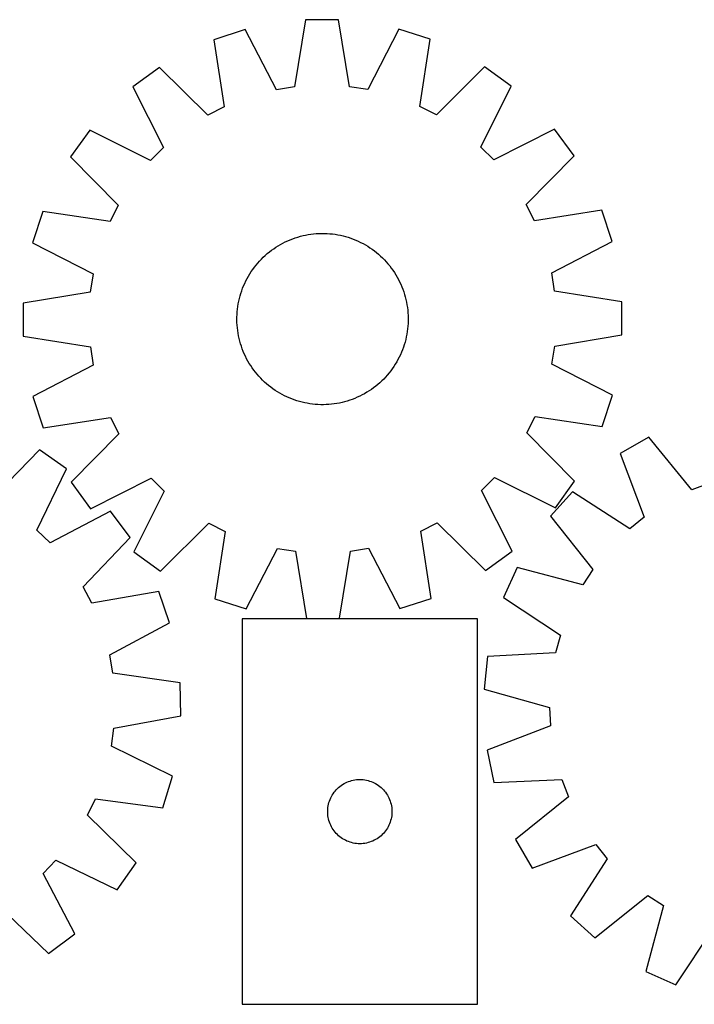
# Model space of a CAD drawing. Header units: millimetres. Extents: x 7 to 1493, y 7 to 467.
# Tile 2 of 4: x 401 to 716, y 7 to 466. Entities that reach past the tile are written whole.
import ezdxf

# ---------------------------------------------------------------- set-up
doc = ezdxf.new("R2010")
doc.units = ezdxf.units.MM
doc.layers.add('CUT', color=7, linetype='CONTINUOUS', true_color=0x000000)

msp = doc.modelspace()

# ---------------------------------------------------------------- linework, layer by layer
at = {"layer": 'CUT'}
for p, q in [((534.233685, 466.341088), (529.153065, 434.985673)), ((549.619706, 466.37124), (534.233685, 466.341088)), ((554.823183, 435.03598), (549.619706, 466.37124)), ((506.055001, 461.821398), (491.431344, 457.038179)), ((520.68693, 433.627756), (506.055001, 461.821398)), ((577.815888, 461.962029), (563.294575, 433.711256)), ((592.458181, 457.236164), (577.815888, 461.962029)), ((491.431344, 457.038179), (496.288742, 425.64741)), ((587.723853, 425.826597), (592.458181, 457.236164)), ((466.028484, 444.032006), (453.598655, 434.963936)), ((488.656589, 421.739775), (466.028484, 444.032006)), ((617.911822, 444.329655), (595.371263, 421.948906)), ((630.377098, 435.310373), (617.911822, 444.329655)), ((453.598655, 434.963936), (467.918597, 406.610559)), ((529.153065, 434.985673), (520.68693, 433.627756)), ((563.294575, 433.711256), (554.823183, 435.03598)), ((616.168395, 406.901087), (630.377098, 435.310373)), ((496.288742, 425.64741), (488.656589, 421.739775)), ((595.371263, 421.948906), (587.723853, 425.826597)), ((433.458228, 414.744415), (424.438945, 402.27914)), ((461.867513, 400.535712), (433.458228, 414.744415)), ((650.596619, 415.169946), (622.243241, 400.850004)), ((659.664689, 402.740117), (650.596619, 415.169946)), ((467.918597, 406.610559), (461.867513, 400.535712)), ((622.243241, 400.850004), (616.168395, 406.901087)), ((424.438945, 402.27914), (446.819695, 379.738581)), ((637.372457, 380.112011), (659.664689, 402.740117)), ((446.819695, 379.738581), (442.942004, 372.091171)), ((641.280092, 372.479858), (637.372457, 380.112011)), ((672.670862, 377.337257), (641.280092, 372.479858)), ((677.45408, 362.713599), (672.670862, 377.337257)), ((411.532437, 376.825498), (406.806571, 362.183206)), ((442.942004, 372.091171), (411.532437, 376.825498)), ((525.955234, 363.120479), (527.111392, 363.612723)), ((527.111392, 363.612723), (528.282442, 364.068409)), ((528.282442, 364.068409), (529.467228, 364.487086)), ((529.467228, 364.487086), (530.664579, 364.868341)), ((530.664579, 364.868341), (531.873316, 365.211799)), ((531.873316, 365.211799), (533.092244, 365.517119)), ((533.092244, 365.517119), (534.320161, 365.784002)), ((534.320161, 365.784002), (535.555855, 366.012183)), ((535.555855, 366.012183), (536.798107, 366.201438)), ((536.798107, 366.201438), (538.045691, 366.351579)), ((538.045691, 366.351579), (539.297375, 366.462458)), ((539.297375, 366.462458), (540.551924, 366.533966)), ((540.551924, 366.533966), (541.8081, 366.566033)), ((541.8081, 366.566033), (543.064663, 366.558626)), ((543.064663, 366.558626), (544.320374, 366.511754)), ((544.320374, 366.511754), (545.573993, 366.425462)), ((545.573993, 366.425462), (546.824283, 366.299835)), ((546.824283, 366.299835), (548.07001, 366.134997)), ((548.07001, 366.134997), (549.309944, 365.931112)), ((549.309944, 365.931112), (550.542863, 365.68838)), ((550.542863, 365.68838), (551.767549, 365.407041)), ((551.767549, 365.407041), (552.982793, 365.087373)), ((552.982793, 365.087373), (554.187397, 364.72969)), ((554.187397, 364.72969), (555.380171, 364.334346)), ((555.380171, 364.334346), (556.559939, 363.901732)), ((556.559939, 363.901732), (557.725535, 363.432274)), ((557.725535, 363.432274), (558.875811, 362.926434)), ((406.806571, 362.183206), (435.057345, 347.661892)), ((517.375371, 357.932046), (518.372791, 358.69635)), ((518.372791, 358.69635), (519.393725, 359.428948)), ((519.393725, 359.428948), (520.437168, 360.129115)), ((520.437168, 360.129115), (521.502088, 360.796162)), ((521.502088, 360.796162), (522.587436, 361.42943)), ((522.587436, 361.42943), (523.692139, 362.028294)), ((523.692139, 362.028294), (524.815108, 362.592162)), ((524.815108, 362.592162), (525.955234, 363.120479)), ((558.875811, 362.926434), (560.00963, 362.384714)), ((560.00963, 362.384714), (561.125874, 361.807647)), ((561.125874, 361.807647), (562.223441, 361.195802)), ((562.223441, 361.195802), (563.301247, 360.549784)), ((563.301247, 360.549784), (564.35823, 359.87023)), ((564.35823, 359.87023), (565.393347, 359.157811)), ((565.393347, 359.157811), (566.405574, 358.413229)), ((649.260439, 348.081671), (677.45408, 362.713599)), ((512.774587, 353.662374), (513.640163, 354.573299)), ((513.640163, 354.573299), (514.533925, 355.456587)), ((514.533925, 355.456587), (515.454991, 356.311365)), ((515.454991, 356.311365), (516.402451, 357.136789)), ((516.402451, 357.136789), (517.375371, 357.932046)), ((566.405574, 358.413229), (567.393915, 357.63722)), ((567.393915, 357.63722), (568.357392, 356.83055)), ((568.357392, 356.83055), (569.295057, 355.994013)), ((569.295057, 355.994013), (570.205982, 355.128437)), ((570.205982, 355.128437), (571.089269, 354.234675)), ((571.089269, 354.234675), (571.944047, 353.31361)), ((508.89837, 348.725548), (509.61079, 349.760664)), ((509.61079, 349.760664), (510.355371, 350.772892)), ((510.355371, 350.772892), (511.13138, 351.761232)), ((511.13138, 351.761232), (511.938051, 352.72471)), ((511.938051, 352.72471), (512.774587, 353.662374)), ((571.944047, 353.31361), (572.769472, 352.36615)), ((572.769472, 352.36615), (573.564728, 351.39323)), ((573.564728, 351.39323), (574.329033, 350.39581)), ((574.329033, 350.39581), (575.06163, 349.374875)), ((435.057345, 347.661892), (433.732621, 339.1905)), ((506.383887, 344.376947), (506.960954, 345.493191)), ((506.960954, 345.493191), (507.572798, 346.590758)), ((507.572798, 346.590758), (508.218816, 347.668565)), ((508.218816, 347.668565), (508.89837, 348.725548)), ((575.06163, 349.374875), (575.761798, 348.331433)), ((575.761798, 348.331433), (576.428845, 347.266512)), ((576.428845, 347.266512), (577.062112, 346.181165)), ((577.062112, 346.181165), (577.660976, 345.076462)), ((577.660976, 345.076462), (578.224845, 343.953493)), ((650.618356, 339.615536), (649.260439, 348.081671)), ((504.434254, 339.747488), (504.866869, 340.927256)), ((504.866869, 340.927256), (505.336327, 342.092853)), ((505.336327, 342.092853), (505.842166, 343.243128)), ((505.842166, 343.243128), (506.383887, 344.376947)), ((578.224845, 343.953493), (578.753162, 342.813367)), ((578.753162, 342.813367), (579.245406, 341.657208)), ((579.245406, 341.657208), (579.701091, 340.486158)), ((579.701091, 340.486158), (580.119768, 339.301373)), ((433.732621, 339.1905), (402.39736, 333.987024)), ((503.080221, 334.910181), (503.36156, 336.134866)), ((503.36156, 336.134866), (503.681228, 337.350111)), ((503.681228, 337.350111), (504.038911, 338.554714)), ((504.038911, 338.554714), (504.434254, 339.747488)), ((580.119768, 339.301373), (580.501024, 338.104021)), ((580.501024, 338.104021), (580.844481, 336.895285)), ((580.844481, 336.895285), (581.149802, 335.676357)), ((681.973771, 334.534916), (650.618356, 339.615536)), ((402.39736, 333.987024), (402.427513, 318.601003)), ((502.343139, 329.941311), (502.468766, 331.191601)), ((502.468766, 331.191601), (502.633603, 332.437327)), ((502.633603, 332.437327), (502.837489, 333.677262)), ((502.837489, 333.677262), (503.080221, 334.910181)), ((581.149802, 335.676357), (581.416685, 334.448439)), ((581.416685, 334.448439), (581.644866, 333.212745)), ((581.644866, 333.212745), (581.83412, 331.970493)), ((581.83412, 331.970493), (581.984261, 330.72291)), ((682.003923, 319.148895), (681.973771, 334.534916)), ((502.202568, 326.175417), (502.209974, 327.431981)), ((502.209974, 327.431981), (502.256847, 328.687692)), ((502.256847, 328.687692), (502.343139, 329.941311)), ((581.984261, 330.72291), (582.09514, 329.471226)), ((582.09514, 329.471226), (582.166649, 328.216677)), ((582.166649, 328.216677), (582.198715, 326.960501)), ((582.198715, 326.960501), (582.191309, 325.703937)), ((502.234634, 324.919241), (502.202568, 326.175417)), ((502.306143, 323.664692), (502.234634, 324.919241)), ((502.417022, 322.413008), (502.306143, 323.664692)), ((502.567163, 321.165425), (502.417022, 322.413008)), ((581.932517, 321.944318), (581.76768, 320.698591)), ((582.058144, 323.194607), (581.932517, 321.944318)), ((582.144436, 324.448226), (582.058144, 323.194607)), ((582.191309, 325.703937), (582.144436, 324.448226)), ((402.427513, 318.601003), (433.782927, 313.520382)), ((502.756417, 319.923173), (502.567163, 321.165425)), ((502.984599, 318.687479), (502.756417, 319.923173)), ((503.251481, 317.459562), (502.984599, 318.687479)), ((503.556802, 316.240633), (503.251481, 317.459562)), ((581.321063, 318.225738), (581.039724, 317.001052)), ((581.563795, 319.458656), (581.321063, 318.225738)), ((581.76768, 320.698591), (581.563795, 319.458656)), ((650.668662, 313.945418), (682.003923, 319.148895)), ((433.782927, 313.520382), (435.140844, 305.054248)), ((503.900259, 315.031897), (503.556802, 316.240633)), ((504.281515, 313.834545), (503.900259, 315.031897)), ((504.700192, 312.64976), (504.281515, 313.834545)), ((579.967029, 313.38843), (579.534414, 312.208662)), ((580.362372, 314.581204), (579.967029, 313.38843)), ((580.720055, 315.785808), (580.362372, 314.581204)), ((581.039724, 317.001052), (580.720055, 315.785808)), ((649.343938, 305.474026), (650.668662, 313.945418)), ((505.155877, 311.47871), (504.700192, 312.64976)), ((505.648121, 310.322551), (505.155877, 311.47871)), ((506.176438, 309.182425), (505.648121, 310.322551)), ((506.740307, 308.059456), (506.176438, 309.182425)), ((578.017397, 308.758971), (577.440329, 307.642727)), ((578.559117, 309.89279), (578.017397, 308.758971)), ((579.064956, 311.043065), (578.559117, 309.89279)), ((579.534414, 312.208662), (579.064956, 311.043065)), ((435.140844, 305.054248), (406.947203, 290.422319)), ((507.339171, 306.954753), (506.740307, 308.059456)), ((507.972438, 305.869406), (507.339171, 306.954753)), ((508.639485, 304.804485), (507.972438, 305.869406)), ((509.339653, 303.761043), (508.639485, 304.804485)), ((510.07225, 302.740108), (509.339653, 303.761043)), ((575.502913, 304.41037), (574.790493, 303.375254)), ((576.182467, 305.467353), (575.502913, 304.41037)), ((576.828485, 306.54516), (576.182467, 305.467353)), ((577.440329, 307.642727), (576.828485, 306.54516)), ((677.594712, 290.952713), (649.343938, 305.474026)), ((510.836555, 301.742689), (510.07225, 302.740108)), ((511.631812, 300.769769), (510.836555, 301.742689)), ((512.457236, 299.822308), (511.631812, 300.769769)), ((513.312014, 298.901243), (512.457236, 299.822308)), ((514.195301, 298.007481), (513.312014, 298.901243)), ((571.626696, 299.473544), (570.76112, 298.562619)), ((572.463232, 300.411208), (571.626696, 299.473544)), ((573.269903, 301.374686), (572.463232, 300.411208)), ((574.045912, 302.363026), (573.269903, 301.374686)), ((574.790493, 303.375254), (574.045912, 302.363026)), ((515.106226, 297.141905), (514.195301, 298.007481)), ((516.043891, 296.305369), (515.106226, 297.141905)), ((517.007368, 295.498698), (516.043891, 296.305369)), ((517.995709, 294.722689), (517.007368, 295.498698)), ((519.007937, 293.978107), (517.995709, 294.722689)), ((566.028492, 294.439568), (565.007558, 293.70697)), ((567.025912, 295.203872), (566.028492, 294.439568)), ((567.998832, 295.999129), (567.025912, 295.203872)), ((568.946292, 296.824554), (567.998832, 295.999129)), ((569.867358, 297.679331), (568.946292, 296.824554)), ((570.76112, 298.562619), (569.867358, 297.679331)), ((406.947203, 290.422319), (411.730421, 275.798661)), ((520.043053, 293.265688), (519.007937, 293.978107)), ((521.100036, 292.586134), (520.043053, 293.265688)), ((522.177843, 291.940116), (521.100036, 292.586134)), ((523.275409, 291.328271), (522.177843, 291.940116)), ((524.391653, 290.751204), (523.275409, 291.328271)), ((525.525472, 290.209484), (524.391653, 290.751204)), ((526.675748, 289.703645), (525.525472, 290.209484)), ((527.841345, 289.234186), (526.675748, 289.703645)), ((558.446049, 290.015439), (557.289891, 289.523195)), ((559.586175, 290.543756), (558.446049, 290.015439)), ((560.709144, 291.107625), (559.586175, 290.543756)), ((561.813848, 291.706488), (560.709144, 291.107625)), ((562.899195, 292.339756), (561.813848, 291.706488)), ((563.964115, 293.006803), (562.899195, 292.339756)), ((565.007558, 293.70697), (563.964115, 293.006803)), ((672.868846, 276.31042), (677.594712, 290.952713)), ((529.021112, 288.801572), (527.841345, 289.234186)), ((530.213886, 288.406228), (529.021112, 288.801572)), ((531.41849, 288.048546), (530.213886, 288.406228)), ((532.633734, 287.728877), (531.41849, 288.048546)), ((533.85842, 287.447538), (532.633734, 287.728877)), ((535.091339, 287.204806), (533.85842, 287.447538)), ((536.331273, 287.000921), (535.091339, 287.204806)), ((537.577, 286.836083), (536.331273, 287.000921)), ((538.82729, 286.710457), (537.577, 286.836083)), ((540.080909, 286.624164), (538.82729, 286.710457)), ((541.33662, 286.577292), (540.080909, 286.624164)), ((542.593183, 286.569885), (541.33662, 286.577292)), ((543.849359, 286.601952), (542.593183, 286.569885)), ((545.103909, 286.67346), (543.849359, 286.601952)), ((546.355592, 286.78434), (545.103909, 286.67346)), ((547.603176, 286.934481), (546.355592, 286.78434)), ((548.845428, 287.123735), (547.603176, 286.934481)), ((550.081122, 287.351916), (548.845428, 287.123735)), ((551.309039, 287.618799), (550.081122, 287.351916)), ((552.527967, 287.924119), (551.309039, 287.618799)), ((553.736704, 288.267577), (552.527967, 287.924119)), ((554.934055, 288.648832), (553.736704, 288.267577)), ((556.118841, 289.067509), (554.934055, 288.648832)), ((557.289891, 289.523195), (556.118841, 289.067509)), ((411.730421, 275.798661), (443.121191, 280.65606)), ((443.121191, 280.65606), (447.028826, 273.023907)), ((637.581588, 273.397337), (641.459279, 281.044747)), ((641.459279, 281.044747), (672.868846, 276.31042)), ((447.028826, 273.023907), (424.736594, 250.395801)), ((659.962338, 250.856778), (637.581588, 273.397337)), ((694.581776, 271.398256), (681.236348, 263.741226)), ((714.64122, 246.769138), (694.581776, 271.398256)), ((409.948645, 265.414358), (387.768563, 242.676314)), ((422.556439, 256.595397), (409.948645, 265.414358)), ((681.236348, 263.741226), (692.375639, 233.994109)), ((408.803472, 227.962712), (422.556439, 256.595397)), ((424.736594, 250.395801), (433.804664, 237.965972)), ((433.804664, 237.965972), (462.158042, 252.285914)), ((462.158042, 252.285914), (468.232888, 246.234831)), ((616.482687, 246.525359), (622.53377, 252.600206)), ((622.53377, 252.600206), (650.943055, 238.391503)), ((650.943055, 238.391503), (659.962338, 250.856778)), ((722.654325, 249.82029), (714.64122, 246.769138)), ((468.232888, 246.234831), (454.024185, 217.825545)), ((630.802629, 218.171982), (616.482687, 246.525359)), ((659.0091, 245.841079), (648.682996, 234.434847)), ((685.697581, 228.616106), (659.0091, 245.841079)), ((443.095182, 236.780608), (414.974228, 222.009465)), ((452.360698, 224.497255), (443.095182, 236.780608)), ((466.489461, 208.806263), (489.03002, 231.187013)), ((489.03002, 231.187013), (496.67743, 227.309321)), ((588.112541, 227.488509), (595.744694, 231.396144)), ((595.744694, 231.396144), (618.372799, 209.103912)), ((648.682996, 234.434847), (668.469456, 209.585888)), ((692.375639, 233.994109), (685.697581, 228.616106)), ((414.974228, 222.009465), (408.803472, 227.962712)), ((496.67743, 227.309321), (491.943102, 195.899754)), ((592.96994, 196.097739), (588.112541, 227.488509)), ((430.432863, 201.515853), (452.360698, 224.497255)), ((454.024185, 217.825545), (466.489461, 208.806263)), ((506.585395, 191.173889), (521.106709, 219.424663)), ((521.106709, 219.424663), (529.5781, 218.099939)), ((529.5781, 218.099939), (534.781577, 186.764678)), ((550.167598, 186.79483), (555.248219, 218.150245)), ((555.248219, 218.150245), (563.714353, 219.508162)), ((563.714353, 219.508162), (578.346282, 191.31452)), ((618.372799, 209.103912), (630.802629, 218.171982)), ((633.075076, 210.542198), (626.779088, 196.503285)), ((663.78014, 202.407469), (633.075076, 210.542198)), ((668.469456, 209.585888), (663.78014, 202.407469)), ((434.461945, 193.947111), (430.432863, 201.515853)), ((465.771096, 199.30545), (434.461945, 193.947111)), ((470.78736, 184.760085), (465.771096, 199.30545)), ((491.943102, 195.899754), (506.585395, 191.173889)), ((578.346282, 191.31452), (592.96994, 196.097739)), ((626.779088, 196.503285), (653.27588, 178.984873)), ((442.831106, 169.679547), (470.78736, 184.760085)), ((504.621572, 186.529111), (504.621572, 6.529111)), ((614.621572, 186.529111), (504.621572, 186.529111)), ((534.781577, 186.764678), (550.167598, 186.79483)), ((614.621572, 6.529111), (614.621572, 186.529111)), ((653.27588, 178.984873), (651.034329, 170.708713)), ((651.034329, 170.708713), (619.318309, 168.956913)), ((444.324121, 161.23619), (442.831106, 169.679547)), ((619.318309, 168.956913), (617.668731, 153.659546)), ((475.756711, 156.657214), (444.324121, 161.23619)), ((476.032697, 141.273639), (475.756711, 156.657214)), ((617.668731, 153.659546), (648.282164, 145.186505)), ((648.282164, 145.186505), (648.707797, 136.622732)), ((444.784577, 135.570153), (476.032697, 141.273639)), ((443.595378, 127.078676), (444.784577, 135.570153)), ((648.707797, 136.622732), (619.085405, 125.155882)), ((472.074566, 113.010606), (443.595378, 127.078676)), ((619.085405, 125.155882), (622.243709, 110.097474)), ((467.583258, 98.294672), (472.074566, 113.010606)), ((553.614764, 110.273865), (554.330291, 110.564863)), ((554.330291, 110.564863), (555.05985, 110.818642)), ((555.05985, 110.818642), (555.801505, 111.034527)), ((555.801505, 111.034527), (556.553291, 111.211946)), ((556.553291, 111.211946), (557.313214, 111.350429)), ((557.313214, 111.350429), (558.079257, 111.449609)), ((558.079257, 111.449609), (558.849391, 111.509222)), ((558.849391, 111.509222), (559.621572, 111.529111)), ((559.621572, 111.529111), (560.393753, 111.509222)), ((560.393753, 111.509222), (561.163887, 111.449609)), ((561.163887, 111.449609), (561.929931, 111.350429)), ((561.929931, 111.350429), (562.689853, 111.211946)), ((562.689853, 111.211946), (563.441639, 111.034527)), ((563.441639, 111.034527), (564.183295, 110.818642)), ((564.183295, 110.818642), (564.912853, 110.564863)), ((564.912853, 110.564863), (565.628381, 110.273865)), ((622.243709, 110.097474), (653.977129, 111.499205)), ((653.977129, 111.499205), (657.02828, 103.4861)), ((547.623984, 105.532325), (548.103365, 106.138009)), ((548.103365, 106.138009), (548.613292, 106.718211)), ((548.613292, 106.718211), (549.15241, 107.271394)), ((549.15241, 107.271394), (549.71929, 107.79609)), ((549.71929, 107.79609), (550.31243, 108.290908)), ((550.31243, 108.290908), (550.930256, 108.754536)), ((550.930256, 108.754536), (551.571129, 109.185744)), ((551.571129, 109.185744), (552.233351, 109.58339)), ((552.233351, 109.58339), (552.915165, 109.946417)), ((552.915165, 109.946417), (553.614764, 110.273865)), ((565.628381, 110.273865), (566.327979, 109.946417)), ((566.327979, 109.946417), (567.009793, 109.58339)), ((567.009793, 109.58339), (567.672015, 109.185744)), ((567.672015, 109.185744), (568.312889, 108.754536)), ((568.312889, 108.754536), (568.930714, 108.290908)), ((568.930714, 108.290908), (569.523854, 107.79609)), ((569.523854, 107.79609), (570.090734, 107.271394)), ((570.090734, 107.271394), (570.629853, 106.718211)), ((570.629853, 106.718211), (571.139779, 106.138009)), ((571.139779, 106.138009), (571.619161, 105.532325)), ((432.34705, 94.818143), (436.102056, 102.526535)), ((436.102056, 102.526535), (467.583258, 98.294672)), ((545.219324, 100.721395), (545.454234, 101.457247)), ((545.454234, 101.457247), (545.726713, 102.180029)), ((545.726713, 102.180029), (546.036038, 102.887827)), ((546.036038, 102.887827), (546.38139, 103.578762)), ((546.38139, 103.578762), (546.761853, 104.251003)), ((546.761853, 104.251003), (547.176417, 104.902767)), ((547.176417, 104.902767), (547.623984, 105.532325)), ((571.619161, 105.532325), (572.066727, 104.902767)), ((572.066727, 104.902767), (572.481292, 104.251003)), ((572.481292, 104.251003), (572.861754, 103.578762)), ((572.861754, 103.578762), (573.207106, 102.887827)), ((573.207106, 102.887827), (573.516432, 102.180029)), ((573.516432, 102.180029), (573.788911, 101.457247)), ((573.788911, 101.457247), (574.02382, 100.721395)), ((657.02828, 103.4861), (632.399163, 83.426655)), ((544.626545, 96.91533), (544.666309, 97.686743)), ((544.626545, 96.142892), (544.626545, 96.91533)), ((544.666309, 97.686743), (544.745732, 98.455086)), ((544.745732, 98.455086), (544.864603, 99.218322)), ((544.864603, 99.218322), (545.022607, 99.974427)), ((545.022607, 99.974427), (545.219324, 100.721395)), ((574.02382, 100.721395), (574.220538, 99.974427)), ((574.220538, 99.974427), (574.378541, 99.218322)), ((574.378541, 99.218322), (574.497412, 98.455086)), ((574.497412, 98.455086), (574.576835, 97.686743)), ((574.576835, 97.686743), (574.616599, 96.91533)), ((574.616599, 96.91533), (574.616599, 96.142892)), ((455.085094, 72.638061), (432.34705, 94.818143)), ((544.666309, 95.371479), (544.626545, 96.142892)), ((544.745732, 94.603136), (544.666309, 95.371479)), ((544.864603, 93.8399), (544.745732, 94.603136)), ((545.022607, 93.083795), (544.864603, 93.8399)), ((545.219324, 92.336826), (545.022607, 93.083795)), ((545.454234, 91.600975), (545.219324, 92.336826)), ((574.02382, 92.336826), (573.788911, 91.600975)), ((574.220538, 93.083795), (574.02382, 92.336826)), ((574.378541, 93.8399), (574.220538, 93.083795)), ((574.497412, 94.603136), (574.378541, 93.8399)), ((574.576835, 95.371479), (574.497412, 94.603136)), ((574.616599, 96.142892), (574.576835, 95.371479)), ((545.726713, 90.878193), (545.454234, 91.600975)), ((546.036038, 90.170395), (545.726713, 90.878193)), ((546.38139, 89.47946), (546.036038, 90.170395)), ((546.761853, 88.807219), (546.38139, 89.47946)), ((547.176417, 88.155455), (546.761853, 88.807219)), ((547.623984, 87.525897), (547.176417, 88.155455)), ((548.103365, 86.920213), (547.623984, 87.525897)), ((571.619161, 87.525897), (571.139779, 86.920213)), ((572.066727, 88.155455), (571.619161, 87.525897)), ((572.481292, 88.807219), (572.066727, 88.155455)), ((572.861754, 89.47946), (572.481292, 88.807219)), ((573.207106, 90.170395), (572.861754, 89.47946)), ((573.516432, 90.878193), (573.207106, 90.170395)), ((573.788911, 91.600975), (573.516432, 90.878193)), ((548.613292, 86.340011), (548.103365, 86.920213)), ((549.15241, 85.786828), (548.613292, 86.340011)), ((549.71929, 85.262132), (549.15241, 85.786828)), ((550.31243, 84.767314), (549.71929, 85.262132)), ((550.930256, 84.303686), (550.31243, 84.767314)), ((551.571129, 83.872478), (550.930256, 84.303686)), ((552.233351, 83.474832), (551.571129, 83.872478)), ((552.915165, 83.111805), (552.233351, 83.474832)), ((553.614764, 82.784357), (552.915165, 83.111805)), ((554.330291, 82.493359), (553.614764, 82.784357)), ((565.628381, 82.784357), (564.912853, 82.493359)), ((566.327979, 83.111805), (565.628381, 82.784357)), ((567.009793, 83.474832), (566.327979, 83.111805)), ((567.672015, 83.872478), (567.009793, 83.474832)), ((568.312889, 84.303686), (567.672015, 83.872478)), ((568.930714, 84.767314), (568.312889, 84.303686)), ((569.523854, 85.262132), (568.930714, 84.767314)), ((570.090734, 85.786828), (569.523854, 85.262132)), ((570.629853, 86.340011), (570.090734, 85.786828)), ((571.139779, 86.920213), (570.629853, 86.340011)), ((632.399163, 83.426655), (640.056193, 70.081228)), ((555.05985, 82.23958), (554.330291, 82.493359)), ((555.801505, 82.023695), (555.05985, 82.23958)), ((556.553291, 81.846276), (555.801505, 82.023695)), ((557.313214, 81.707793), (556.553291, 81.846276)), ((558.079257, 81.608613), (557.313214, 81.707793)), ((558.849391, 81.549), (558.079257, 81.608613)), ((559.621572, 81.529111), (558.849391, 81.549)), ((560.393753, 81.549), (559.621572, 81.529111)), ((561.163887, 81.608613), (560.393753, 81.549)), ((561.929931, 81.707793), (561.163887, 81.608613)), ((562.689853, 81.846276), (561.929931, 81.707793)), ((563.441639, 82.023695), (562.689853, 81.846276)), ((564.183295, 82.23958), (563.441639, 82.023695)), ((564.912853, 82.493359), (564.183295, 82.23958)), ((640.056193, 70.081228), (669.80331, 81.220518)), ((669.80331, 81.220518), (675.181313, 74.542461)), ((411.680201, 67.612478), (417.633448, 73.783234)), ((417.633448, 73.783234), (446.266133, 60.030267)), ((675.181313, 74.542461), (657.95634, 47.853979)), ((446.266133, 60.030267), (455.085094, 72.638061)), ((426.451344, 39.491524), (411.680201, 67.612478)), ((669.362572, 37.527876), (694.211531, 57.314336)), ((694.211531, 57.314336), (701.389949, 52.62502)), ((391.186589, 52.153843), (414.167991, 30.226008)), ((701.389949, 52.62502), (693.255221, 21.919956)), ((657.95634, 47.853979), (669.362572, 37.527876)), ((707.294134, 15.623968), (724.812546, 42.12076)), ((414.167991, 30.226008), (426.451344, 39.491524)), ((693.255221, 21.919956), (707.294134, 15.623968)), ((504.621572, 6.529111), (614.621572, 6.529111))]:
    msp.add_line(p, q, dxfattribs=at)

doc.saveas('drawing.dxf')
